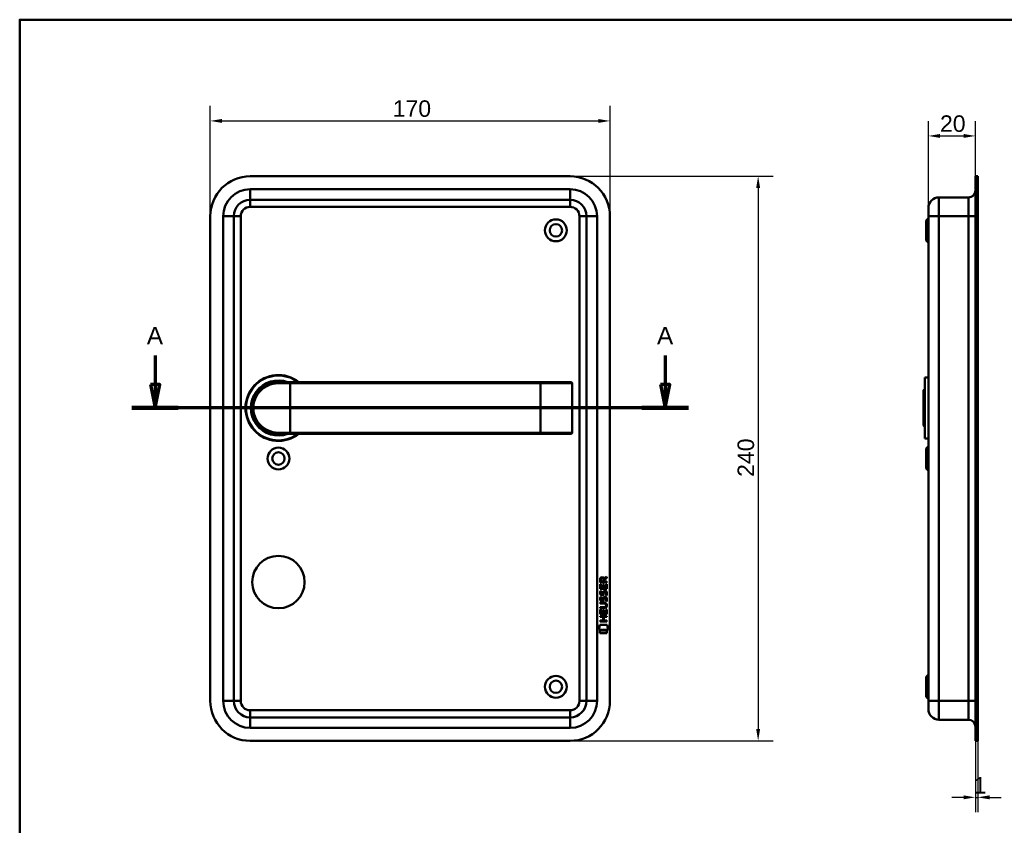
# Model space of a CAD drawing. Header units: millimetres. Extents: x 20 to 833, y 20 to 574.
# Tile 3 of 4: x 20 to 439, y 232 to 574. Entities that reach past the tile are written whole.
import ezdxf

# ---------------------------------------------------------------- set-up
doc = ezdxf.new("R2010")
doc.units = ezdxf.units.MM
doc.header["$LTSCALE"] = 2
for name, color, linetype, lineweight in [('Bemaßungen(DIN)', 7, 'Continuous', 25), ('Schnittansichtslinien(DIN)', 7, 'Continuous', 70), ('Sichtbare Kanten(DIN)', 7, 'Continuous', 50), ('Sichtbare tangentiale Kanten(DIN)', 7, 'Continuous', 50), ('Skizziergeometrie(DIN)', 7, 'Continuous', 50)]:
    doc.layers.add(name, color=color, linetype=linetype, lineweight=lineweight)
doc.styles.add('Aktuell-DINGroßer Text', font='arial.ttf')
doc.styles.add('STANDARD-DIN~0', font='arial.ttf')
doc.dimstyles.new('CAD-LAN', dxfattribs={"dimscale": 2, "dimtxt": 3.5, "dimasz": 2.5, "dimexe": 3.175, "dimexo": 0, "dimgap": 0.8, "dimtad": 1, "dimrnd": 1e-08, "dimtxsty": 'STANDARD-DIN~0', "dimcen": 0.09, "dimdle": 10, "dimclrd": 250, "dimclre": 250, "dimclrt": 250, "dimadec": 0, "dimazin": 2, "dimtfac": 1, "dimtmove": 0, "dimatfit": 3, "dimfxl": 1, "dimtolj": 1, "dimtzin": 0, "dimlwd": 25, "dimlwe": 25, "dimarcsym": 0})

# ---------------------------------------------------------------- blocks, each defined once
blk = doc.blocks.new('Ränder Standardrahmen')
at = {"layer": 'Skizziergeometrie(DIN)', "flags": 128}
blk.add_lwpolyline([(10, 10), (10, 287), (410, 287), (410, 10), (10, 10)], dxfattribs=at)
blk = doc.blocks.new('*D8')
at = {"layer": 'Bemaßungen(DIN)', "color": 250, "linetype": 'Continuous', "lineweight": 25, "true_color": 0x3f3f3f, "transparency": 16777216}
for p, q in [((254.03, 507.46), (340.38, 507.46)), ((334.03, 502.46), (334.03, 272.46)), ((254.03, 267.46), (340.38, 267.46))]:
    blk.add_line(p, q, dxfattribs=at)
at = {"layer": 'Bemaßungen(DIN)', "color": 250, "linetype": 'Continuous', "true_color": 0x3f3f3f, "transparency": 16777216}
for points in [[(333.19, 502.46), (334.86, 502.46), (334.03, 507.46)], [(333.19, 272.46), (334.86, 272.46), (334.03, 267.46)]]:
    blk.add_solid(points, dxfattribs=at)
at = {"layer": 'Defpoints', "color": 0, "linetype": 'Continuous', "transparency": 16777216}
for p in [(254.03, 507.46), (254.03, 267.46), (334.03, 267.46)]:
    blk.add_point(p, dxfattribs=at)
at = {"layer": 'Bemaßungen(DIN)', "color": 250, "linetype": 'Continuous', "lineweight": 25, "true_color": 0x3f3f3f, "transparency": 16777216, "insert": (325.28, 379.68), "char_height": 7, "attachment_point": 1, "rotation": 90, "style": 'STANDARD-DIN~0'}
blk.add_mtext('\\A1;240', dxfattribs=at)
blk = doc.blocks.new('*D9')
at = {"layer": 'Bemaßungen(DIN)', "color": 250, "linetype": 'Continuous', "lineweight": 25, "true_color": 0x3f3f3f, "transparency": 16777216}
for p, q in [((101.03, 490.46), (101.03, 537.32)), ((271.03, 490.46), (271.03, 537.32)), ((106.03, 530.97), (266.03, 530.97))]:
    blk.add_line(p, q, dxfattribs=at)
at = {"layer": 'Bemaßungen(DIN)', "color": 250, "linetype": 'Continuous', "true_color": 0x3f3f3f, "transparency": 16777216}
for points in [[(106.03, 531.81), (106.03, 530.14), (101.03, 530.97)], [(266.03, 531.81), (266.03, 530.14), (271.03, 530.97)]]:
    blk.add_solid(points, dxfattribs=at)
at = {"layer": 'Defpoints', "color": 0, "linetype": 'Continuous', "transparency": 16777216}
for p in [(271.03, 530.97), (101.03, 490.46), (271.03, 490.46)]:
    blk.add_point(p, dxfattribs=at)
at = {"layer": 'Bemaßungen(DIN)', "color": 250, "linetype": 'Continuous', "lineweight": 25, "true_color": 0x3f3f3f, "transparency": 16777216, "insert": (178.63, 539.72), "char_height": 7, "attachment_point": 1, "style": 'STANDARD-DIN~0'}
blk.add_mtext('\\A1;170', dxfattribs=at)
blk = doc.blocks.new('*D22')
at = {"layer": 'Bemaßungen(DIN)', "color": 250, "linetype": 'Continuous', "lineweight": 25, "true_color": 0x3f3f3f, "transparency": 16777216}
for p, q in [((406.42, 493.96), (406.42, 530.94)), ((426.42, 507.46), (426.42, 530.94)), ((411.42, 524.59), (421.42, 524.59))]:
    blk.add_line(p, q, dxfattribs=at)
at = {"layer": 'Bemaßungen(DIN)', "color": 250, "linetype": 'Continuous', "true_color": 0x3f3f3f, "transparency": 16777216}
for points in [[(411.42, 525.43), (411.42, 523.76), (406.42, 524.59)], [(421.42, 525.43), (421.42, 523.76), (426.42, 524.59)]]:
    blk.add_solid(points, dxfattribs=at)
at = {"layer": 'Defpoints', "color": 0, "linetype": 'Continuous', "transparency": 16777216}
for p in [(426.42, 524.59), (426.42, 507.46), (406.42, 493.96)]:
    blk.add_point(p, dxfattribs=at)
at = {"layer": 'Bemaßungen(DIN)', "color": 250, "linetype": 'Continuous', "lineweight": 25, "true_color": 0x3f3f3f, "transparency": 16777216, "insert": (411.35, 533.34), "char_height": 7, "attachment_point": 1, "style": 'STANDARD-DIN~0'}
blk.add_mtext('\\A1;20', dxfattribs=at)
blk = doc.blocks.new('*D23')
at = {"layer": 'Bemaßungen(DIN)', "color": 250, "linetype": 'Continuous', "lineweight": 25, "true_color": 0x3f3f3f, "transparency": 16777216}
for p, q in [((426.42, 267.46), (426.42, 237.11)), ((427.42, 267.46), (427.42, 237.11)), ((421.42, 243.46), (416.42, 243.46)), ((426.42, 243.46), (427.42, 243.46)), ((432.42, 243.46), (437.42, 243.46))]:
    blk.add_line(p, q, dxfattribs=at)
at = {"layer": 'Bemaßungen(DIN)', "color": 250, "linetype": 'Continuous', "true_color": 0x3f3f3f, "transparency": 16777216}
for points in [[(421.42, 244.3), (421.42, 242.63), (426.42, 243.46)], [(432.42, 244.3), (432.42, 242.63), (427.42, 243.46)]]:
    blk.add_solid(points, dxfattribs=at)
at = {"layer": 'Defpoints', "color": 0, "linetype": 'Continuous', "transparency": 16777216}
for p in [(426.42, 267.46), (427.42, 267.46), (427.42, 243.46)]:
    blk.add_point(p, dxfattribs=at)
at = {"layer": 'Bemaßungen(DIN)', "color": 250, "linetype": 'Continuous', "lineweight": 25, "true_color": 0x3f3f3f, "transparency": 16777216, "insert": (425.63, 252.09), "char_height": 7, "attachment_point": 1, "style": 'STANDARD-DIN~0'}
blk.add_mtext('\\A1;1', dxfattribs=at)
blk = doc.blocks.new('2DTransSchnitt0')
at = {"layer": 'Schnittansichtslinien(DIN)', "linetype": 'Continuous'}
for p, q in [((38.78, 215.64), (38.78, 209.48)), ((147.25, 215.64), (147.25, 209.48)), ((37.78, 209.48), (38.78, 204.48)), ((39.78, 209.48), (37.78, 209.48)), ((38.78, 209.48), (38.78, 204.48)), ((38.78, 204.48), (39.78, 209.48)), ((146.25, 209.48), (147.25, 204.48)), ((148.25, 209.48), (146.25, 209.48)), ((147.25, 209.48), (147.25, 204.48)), ((147.25, 204.48), (148.25, 209.48)), ((152.2, 204.48), (33.83, 204.48))]:
    blk.add_line(p, q, dxfattribs=at)
at = {"layer": 'Schnittansichtslinien(DIN)', "linetype": 'Continuous', "lineweight": 140}
for p, q in [((43.72, 204.48), (33.83, 204.48)), ((152.2, 204.48), (142.3, 204.48))]:
    blk.add_line(p, q, dxfattribs=at)
at = {"layer": 'Schnittansichtslinien(DIN)', "linetype": 'Continuous', "flags": 128}
for points in [[(37.78, 209.48), (38.78, 204.48), (39.78, 209.48), (37.78, 209.48)], [(146.25, 209.48), (147.25, 204.48), (148.25, 209.48), (146.25, 209.48)]]:
    blk.add_lwpolyline(points, dxfattribs=at)
at = {"layer": 'Schnittansichtslinien(DIN)'}
for points in [[(37.78, 209.48), (38.78, 204.48), (39.78, 209.48), (37.78, 209.48)], [(146.25, 209.48), (147.25, 204.48), (148.25, 209.48), (146.25, 209.48)]]:
    blk.add_solid(points, dxfattribs=at)
at = {"layer": 'Schnittansichtslinien(DIN)', "char_height": 3.73, "attachment_point": 7, "style": 'Aktuell-DINGroßer Text'}
for insert in [(37.02, 217.98), (145.49, 217.98)]:
    blk.add_mtext('A', dxfattribs=dict(at, insert=insert))

msp = doc.modelspace()

# ---------------------------------------------------------------- linework, layer by layer
at = {"layer": 'Sichtbare Kanten(DIN)'}
for p, q in [((254.026, 507.461), (118.026, 507.461)), ((426.415, 490.461), (426.415, 507.461)), ((427.415, 507.461), (426.415, 507.461)), ((427.415, 490.461), (427.415, 507.461)), ((410.915, 498.461), (423.415, 498.461)), ((118.026, 497.461), (254.026, 497.461)), ((101.026, 490.461), (101.026, 284.461)), ((111.026, 284.461), (111.026, 490.461)), ((261.026, 490.461), (261.026, 284.461)), ((271.026, 284.461), (271.026, 490.461)), ((406.415, 490.461), (406.415, 493.961)), ((406.415, 490.461), (406.415, 284.461)), ((426.415, 490.461), (426.415, 284.461)), ((427.415, 490.461), (427.415, 284.461)), ((405.415, 488.711), (406.415, 489.711)), ((405.415, 480.211), (405.415, 488.711)), ((405.415, 480.211), (406.415, 479.211)), ((130.026, 419.961), (135.026, 419.961)), ((241.526, 419.961), (135.026, 419.961)), ((254.4, 419.961), (241.526, 419.961)), ((254.4, 419.961), (254.42, 419.961)), ((254.92, 398.461), (254.92, 419.461)), ((404.915, 421.961), (404.915, 395.961)), ((404.915, 421.961), (406.415, 421.961)), ((404.415, 416.461), (404.915, 416.961)), ((404.415, 401.461), (404.415, 416.461)), ((135.026, 397.961), (130.026, 397.961)), ((135.026, 397.961), (241.526, 397.961)), ((241.526, 397.961), (254.4, 397.961)), ((254.42, 397.961), (254.4, 397.961)), ((404.415, 401.461), (404.915, 400.961)), ((404.915, 395.961), (406.415, 395.961)), ((405.415, 391.711), (406.415, 392.711)), ((405.415, 383.211), (405.415, 391.711)), ((405.415, 383.211), (406.415, 382.211)), ((266.84, 334.791), (266.842, 336.104)), ((267.191, 336.06), (267.19, 335.172)), ((267.19, 335.172), (268.208, 335.171)), ((268.208, 335.171), (268.208, 336.059)), ((268.505, 336.42), (269.7, 337.21)), ((268.558, 336.021), (268.557, 335.171)), ((268.557, 335.171), (269.699, 335.17)), ((269.7, 336.776), (268.558, 336.021)), ((269.699, 335.17), (269.699, 334.788)), ((269.7, 337.21), (269.7, 336.776)), ((266.838, 332.06), (266.84, 334.065)), ((269.696, 332.058), (266.838, 332.06)), ((269.699, 334.788), (266.84, 334.791)), ((266.84, 334.065), (267.188, 334.064)), ((267.01, 331.287), (267.348, 331.186)), ((267.188, 334.064), (267.187, 332.437)), ((267.187, 332.437), (268.081, 332.437)), ((268.081, 332.437), (268.082, 333.883)), ((268.082, 333.883), (268.431, 333.883)), ((268.431, 333.883), (268.43, 332.436)), ((268.43, 332.436), (269.348, 332.436)), ((268.938, 330.984), (268.926, 330.984)), ((269.348, 332.436), (269.35, 334.083)), ((269.35, 334.083), (269.698, 334.082)), ((269.698, 334.082), (269.696, 332.058)), ((267.008, 328.74), (267.346, 328.64)), ((267.204, 327.409), (267.211, 327.391)), ((267.206, 329.955), (267.213, 329.938)), ((267.888, 327.311), (267.899, 327.328)), ((267.89, 329.857), (267.901, 329.874)), ((268.936, 328.437), (268.924, 328.437)), ((266.829, 321.323), (266.831, 323.327)), ((266.831, 323.898), (266.832, 324.275)), ((268.477, 323.897), (266.831, 323.898)), ((266.831, 323.327), (267.179, 323.327)), ((266.832, 324.275), (268.501, 324.274)), ((266.833, 326.21), (268.479, 326.209)), ((266.833, 325.833), (266.833, 326.21)), ((268.503, 325.832), (266.833, 325.833)), ((267.179, 323.327), (267.178, 321.7)), ((268.073, 321.699), (268.074, 323.146)), ((268.074, 323.146), (268.422, 323.146)), ((268.422, 323.146), (268.421, 321.699)), ((269.34, 321.698), (269.341, 323.345)), ((269.341, 323.345), (269.689, 323.345)), ((269.383, 325.047), (269.382, 325.056)), ((269.689, 323.345), (269.688, 321.321)), ((266.826, 318.218), (266.826, 318.595)), ((266.826, 318.595), (268.069, 318.594)), ((266.827, 320.529), (269.686, 320.527)), ((266.827, 320.152), (266.827, 320.529)), ((268.07, 320.151), (266.827, 320.152)), ((269.688, 321.321), (266.829, 321.323)), ((267.178, 321.7), (268.073, 321.699)), ((268.069, 318.594), (268.07, 320.151)), ((268.421, 321.699), (269.34, 321.698)), ((268.426, 320.151), (268.425, 318.593)), ((268.425, 318.593), (269.684, 318.592)), ((269.686, 320.15), (268.426, 320.151)), ((269.684, 318.592), (269.684, 318.215)), ((269.686, 320.527), (269.686, 320.15)), ((266.294, 314.641), (266.753, 316.773)), ((270.21, 314.637), (266.294, 314.641)), ((266.753, 316.773), (269.76, 316.771)), ((266.753, 313.213), (266.754, 314.355)), ((266.754, 314.355), (269.751, 314.352)), ((269.684, 318.215), (266.826, 318.218)), ((269.751, 314.352), (269.75, 313.21)), ((269.76, 316.771), (270.21, 314.637)), ((269.75, 313.21), (266.753, 313.213)), ((405.415, 294.711), (406.415, 295.711)), ((405.415, 286.211), (405.415, 294.711)), ((405.415, 286.211), (406.415, 285.211)), ((406.415, 280.961), (406.415, 284.461)), ((426.415, 267.461), (426.415, 284.461)), ((427.415, 267.461), (427.415, 284.461)), ((254.026, 277.461), (118.026, 277.461)), ((410.915, 276.461), (423.415, 276.461)), ((118.026, 267.461), (254.026, 267.461)), ((427.415, 267.461), (426.415, 267.461))]:
    msp.add_line(p, q, dxfattribs=at)
for centre, radius in [((248.026, 484.461), 4.65), ((248.026, 484.461), 2.65), ((130.026, 387.461), 4.65), ((130.026, 387.461), 2.65), ((130.026, 334.961), 11.15), ((248.026, 290.461), 4.65), ((248.026, 290.461), 2.65)]:
    msp.add_circle(centre, radius, dxfattribs=at)
for centre, radius, start, end in [((118.026, 490.461), 17, 90, 180), ((254.026, 490.461), 17, 0, 90), ((410.915, 493.961), 4.5, 90, 180), ((423.415, 501.461), 3, 270, 0), ((118.026, 490.461), 7, 90, 180), ((254.026, 490.461), 7, 0, 90), ((130.026, 408.961), 14, 51.78679, 308.21321), ((130.026, 408.961), 13.8, 52.8542, 307.1458), ((130.026, 408.961), 11.7, 70.08028, 289.91972), ((130.026, 408.961), 11.6, 71.49137, 288.50863), ((130.026, 408.961), 11.5, 73.04257, 286.95743), ((130.026, 408.961), 11.3, 76.76803, 283.23197), ((254.42, 419.461), 0.5, 0, 90), ((254.42, 398.461), 0.5, 270, 0), ((118.026, 284.461), 17, 180, 270), ((118.026, 284.461), 7, 180, 270), ((254.026, 284.461), 17, 270, 0), ((254.026, 284.461), 7, 270, 0), ((410.915, 280.961), 4.5, 180, 270), ((423.415, 273.461), 3, 0, 90)]:
    msp.add_arc(centre, radius, start, end, dxfattribs=at)
for centre, major_axis, ratio, start_param, end_param in [((268.369, 335.287), (-0.976, 1.274), 0.5180415, 5.9043613, 6.8771057), ((266.976, 335.207), (1.242, 1.64), 0.5994938, 5.878165, 6.7089725), ((268.279, 329.297), (-0.839, -1.642), 0.4591024, 2.8345951, 3.3559829), ((268.556, 330.766), (-1.192, -3.54), 0.2215161, 5.9678979, 6.0270389), ((268.472, 333.066), (-1.103, -3.296), 0.2312948, 5.9540546, 6.015014), ((267.957, 328.211), (-0.583, -1.012), 0.541605, 5.8985019, 6.3563332), ((267.951, 330.749), (-0.574, -1.004), 0.5438409, 5.8950231, 6.3553168), ((267.829, 327.335), (-0.098, -0.139), 0.3641716, 1.3429, 1.6509781), ((267.831, 329.882), (-0.098, -0.139), 0.3641716, 1.3429, 1.6509781), ((268.278, 326.752), (-0.838, -1.64), 0.4594521, 2.8344186, 3.3561114), ((264.662, 328.579), (4.808, -4.323), 0.3742014, 5.888113, 6.6064523), ((264.658, 321.535), (4.814, 4.313), 0.3742661, 5.9599282, 6.6783921), ((245.949, 344.883), (23.266, -20.361), 0.1371339, 6.127502, 6.402435)]:
    msp.add_ellipse(centre, major_axis=major_axis, ratio=ratio, start_param=start_param, end_param=end_param, dxfattribs=at)
for points, knots in [([(130.026, 419.961), (128.369, 419.961), (126.726, 419.581), (125.253, 418.872), (123.781, 418.162), (122.477, 417.127), (121.451, 415.851), (120.426, 414.575), (119.683, 413.057), (119.309, 411.438), (118.935, 409.82), (118.935, 408.1), (119.309, 406.482), (119.683, 404.865), (120.426, 403.347), (121.451, 402.071), (122.476, 400.795), (123.78, 399.76), (125.253, 399.05), (126.726, 398.341), (128.369, 397.961), (130.026, 397.961)], [-3.3432814, -3.3432814, -3.3432814, -3.3432814, -2.8656698, -2.8656698, -2.8656698, -2.3880581, -2.3880581, -2.3880581, -1.9104465, -1.9104465, -1.9104465, -1.4328349, -1.4328349, -1.4328349, -0.9552233, -0.9552233, -0.9552233, -0.4776116, -0.4776116, -0.4776116, 0, 0, 0, 0]), ([(269.382, 325.056), (269.383, 325.103), (269.38, 325.15), (269.364, 325.285), (269.341, 325.373), (269.267, 325.523), (269.221, 325.585), (269.101, 325.691), (269.03, 325.731), (268.813, 325.814), (268.653, 325.832), (268.503, 325.832)], [-0.13394602, -0.13394602, -0.13394602, -0.13394602, -0.11996159, -0.11996159, -0.09310912, -0.09310912, -0.06964663, -0.06964663, -0.04519613, -0.04519613, 0, 0, 0, 0])]:
    msp.add_open_spline(points, degree=3, knots=knots, dxfattribs=at)
for points in [[(266.842, 336.104), (266.856, 336.546), (267.088, 337.008), (267.701, 337.007)], [(268.208, 336.059), (268.208, 336.333), (268.122, 336.658), (267.706, 336.658)], [(266.809, 330.61), (266.826, 330.75), (266.868, 330.957), (266.939, 331.13)], [(266.939, 331.13), (266.958, 331.179), (267.01, 331.287), (267.01, 331.287)], [(267.348, 331.186), (267.348, 331.186), (267.228, 330.86), (267.193, 330.722)], [(268.081, 330.392), (268.165, 330.76), (268.268, 330.972), (268.409, 331.139)], [(268.409, 331.139), (268.502, 331.249), (268.632, 331.322), (268.812, 331.346)], [(268.655, 330.866), (268.585, 330.777), (268.524, 330.639), (268.469, 330.441)], [(268.926, 330.984), (268.805, 330.984), (268.73, 330.951), (268.655, 330.866)], [(268.812, 331.346), (269.099, 331.384), (269.382, 331.284), (269.575, 330.967)], [(269.575, 330.967), (269.685, 330.787), (269.739, 330.568), (269.739, 330.298)], [(266.884, 327.262), (266.793, 327.502), (266.765, 327.736), (266.807, 328.064)], [(266.886, 329.808), (266.795, 330.049), (266.767, 330.282), (266.809, 330.61)], [(266.807, 328.064), (266.824, 328.203), (266.866, 328.41), (266.937, 328.583)], [(267.443, 326.801), (267.22, 326.834), (266.99, 326.979), (266.884, 327.262)], [(267.445, 329.348), (267.222, 329.381), (266.992, 329.526), (266.886, 329.808)], [(266.937, 328.583), (266.956, 328.633), (267.008, 328.74), (267.008, 328.74)], [(267.191, 328.175), (267.127, 327.923), (267.121, 327.698), (267.179, 327.483)], [(267.193, 330.722), (267.129, 330.469), (267.123, 330.245), (267.181, 330.029)], [(267.346, 328.64), (267.346, 328.64), (267.226, 328.313), (267.191, 328.175)], [(267.416, 327.178), (267.563, 327.119), (267.751, 327.154), (267.857, 327.269)], [(267.418, 329.725), (267.565, 329.665), (267.753, 329.701), (267.859, 329.815)], [(267.598, 326.788), (267.497, 326.79), (267.476, 326.796), (267.443, 326.801)], [(267.6, 329.335), (267.499, 329.336), (267.478, 329.343), (267.445, 329.348)], [(268.226, 327.153), (268.111, 326.943), (267.916, 326.784), (267.598, 326.788)], [(268.228, 329.699), (268.113, 329.489), (267.918, 329.331), (267.6, 329.335)], [(267.899, 327.328), (267.967, 327.437), (268.024, 327.601), (268.079, 327.846)], [(267.901, 329.874), (267.969, 329.984), (268.026, 330.147), (268.081, 330.392)], [(268.079, 327.846), (268.163, 328.214), (268.266, 328.425), (268.407, 328.593)], [(268.419, 327.696), (268.364, 327.456), (268.302, 327.291), (268.226, 327.153)], [(268.421, 330.242), (268.366, 330.002), (268.304, 329.837), (268.228, 329.699)], [(268.407, 328.593), (268.5, 328.703), (268.63, 328.775), (268.81, 328.799)], [(268.467, 327.894), (268.46, 327.864), (268.419, 327.698), (268.419, 327.696)], [(268.469, 330.441), (268.462, 330.411), (268.421, 330.244), (268.421, 330.242)], [(268.653, 328.319), (268.583, 328.231), (268.522, 328.092), (268.467, 327.894)], [(268.924, 328.437), (268.803, 328.437), (268.727, 328.404), (268.653, 328.319)], [(268.81, 328.799), (269.097, 328.838), (269.38, 328.737), (269.573, 328.421)], [(269.128, 326.854), (269.128, 326.854), (269.283, 327.108), (269.342, 327.393)], [(269.497, 326.768), (269.476, 326.772), (269.128, 326.854), (269.128, 326.854)], [(269.13, 329.401), (269.13, 329.401), (269.285, 329.655), (269.344, 329.94)], [(269.499, 329.314), (269.478, 329.319), (269.13, 329.401), (269.13, 329.401)], [(269.342, 327.393), (269.411, 327.726), (269.411, 328.002), (269.304, 328.199)], [(269.344, 329.94), (269.413, 330.273), (269.413, 330.549), (269.306, 330.746)], [(269.722, 327.486), (269.692, 327.155), (269.534, 326.825), (269.497, 326.768)], [(269.724, 330.032), (269.694, 329.701), (269.536, 329.372), (269.499, 329.314)], [(269.573, 328.421), (269.683, 328.24), (269.737, 328.021), (269.737, 327.751)], [(269.737, 327.751), (269.737, 327.667), (269.73, 327.581), (269.722, 327.486)], [(269.739, 330.298), (269.739, 330.213), (269.732, 330.127), (269.724, 330.032)]]:
    msp.add_open_spline(points, degree=3, dxfattribs=at)
at = {"layer": 'Sichtbare tangentiale Kanten(DIN)'}
for p, q in [((254.026, 501.961), (118.026, 501.961)), ((118.026, 501.961), (118.026, 497.461)), ((254.026, 501.961), (254.026, 497.461)), ((410.915, 498.461), (410.915, 490.461)), ((423.415, 490.461), (423.415, 498.461)), ((118.026, 494.461), (118.026, 497.461)), ((118.026, 494.461), (254.026, 494.461)), ((254.026, 494.461), (254.026, 497.461)), ((106.526, 490.461), (106.526, 284.461)), ((106.526, 490.461), (111.026, 490.461)), ((114.026, 490.461), (111.026, 490.461)), ((114.026, 284.461), (114.026, 490.461)), ((258.026, 490.461), (258.026, 284.461)), ((258.026, 490.461), (261.026, 490.461)), ((265.526, 490.461), (261.026, 490.461)), ((265.526, 284.461), (265.526, 490.461)), ((406.415, 490.461), (410.915, 490.461)), ((410.915, 490.461), (423.415, 490.461)), ((410.915, 284.461), (410.915, 490.461)), ((426.415, 490.461), (423.415, 490.461)), ((423.415, 490.461), (423.415, 284.461)), ((427.415, 490.461), (426.415, 490.461)), ((135.026, 419.461), (129.969, 419.461)), ((135.026, 419.961), (135.026, 419.461)), ((135.026, 419.461), (241.526, 419.461)), ((135.026, 398.461), (135.026, 419.461)), ((241.526, 419.961), (241.526, 419.461)), ((241.526, 419.461), (254.881, 419.461)), ((241.526, 398.461), (241.526, 419.461)), ((254.92, 419.461), (254.881, 419.461)), ((254.881, 419.461), (254.881, 398.461)), ((129.969, 398.461), (135.026, 398.461)), ((135.026, 397.961), (135.026, 398.461)), ((241.526, 398.461), (135.026, 398.461)), ((254.881, 398.461), (241.526, 398.461)), ((241.526, 397.961), (241.526, 398.461)), ((254.881, 398.461), (254.92, 398.461)), ((111.026, 284.461), (106.526, 284.461)), ((111.026, 284.461), (114.026, 284.461)), ((261.026, 284.461), (258.026, 284.461)), ((261.026, 284.461), (265.526, 284.461)), ((410.915, 284.461), (406.415, 284.461)), ((410.915, 284.461), (423.415, 284.461)), ((410.915, 284.461), (410.915, 276.461)), ((423.415, 284.461), (426.415, 284.461)), ((423.415, 276.461), (423.415, 284.461)), ((427.415, 284.461), (426.415, 284.461)), ((254.026, 280.461), (118.026, 280.461)), ((118.026, 277.461), (118.026, 280.461)), ((118.026, 277.461), (118.026, 272.961)), ((254.026, 277.461), (254.026, 280.461)), ((254.026, 277.461), (254.026, 272.961)), ((118.026, 272.961), (254.026, 272.961))]:
    msp.add_line(p, q, dxfattribs=at)
for centre, radius, start, end in [((118.026, 490.461), 11.5, 90, 180), ((254.026, 490.461), 11.5, 0, 90), ((118.026, 490.461), 4, 90, 180), ((254.026, 490.461), 4, 0, 90), ((118.026, 284.461), 11.5, 180, 270), ((118.026, 284.461), 4, 180, 270), ((254.026, 284.461), 11.5, 270, 0), ((254.026, 284.461), 4, 270, 0)]:
    msp.add_arc(centre, radius, start, end, dxfattribs=at)
for centre, major_axis, ratio, start_param, end_param in [((130.026, 419.461), (0, 0.5), 0.1145038, 0, 1.5707963), ((254.4, 419.461), (0, 0.5), 0.9612617, 4.712389, 6.2831853), ((130.026, 398.461), (0, -0.5), 0.1145038, 4.712389, 6.2831853), ((254.4, 398.461), (0, -0.5), 0.9612617, 0, 1.5707963)]:
    msp.add_ellipse(centre, major_axis=major_axis, ratio=ratio, start_param=start_param, end_param=end_param, dxfattribs=at)
msp.add_open_spline([(129.969, 398.461), (128.369, 398.461), (126.783, 398.825), (125.361, 399.501), (123.938, 400.178), (122.679, 401.166), (121.689, 402.384), (120.7, 403.603), (119.979, 405.05), (119.619, 406.595), (119.26, 408.139), (119.261, 409.781), (119.621, 411.326), (119.981, 412.871), (120.701, 414.319), (121.69, 415.538), (122.679, 416.756), (123.939, 417.745), (125.361, 418.421), (126.783, 419.097), (128.369, 419.461), (129.969, 419.461)], degree=3, knots=[0, 0, 0, 0, 0.4776116, 0.4776116, 0.4776116, 0.9552233, 0.9552233, 0.9552233, 1.4328349, 1.4328349, 1.4328349, 1.9104465, 1.9104465, 1.9104465, 2.3880581, 2.3880581, 2.3880581, 2.8656698, 2.8656698, 2.8656698, 3.3432814, 3.3432814, 3.3432814, 3.3432814], dxfattribs=at)

# ---------------------------------------------------------------- block references
at = {"xscale": 2, "yscale": 2, "zscale": 2}
msp.add_blockref('Ränder Standardrahmen', (0, 0), dxfattribs=at)
at = {"layer": 'Schnittansichtslinien(DIN)', "xscale": 2, "yscale": 2, "zscale": 2}
msp.add_blockref('2DTransSchnitt0', (0, 0), dxfattribs=at)

# ---------------------------------------------------------------- dimensions: what is measured, and where the dimension line sits
at = {"layer": 'Bemaßungen(DIN)', "color": 250, "linetype": 'Continuous', "lineweight": 25, "true_color": 0x3f3f3f}
for base, p1, p2, angle, override, picture, middle in [((271.026, 530.974), (101.026, 490.461), (271.026, 490.461), 180, {"dimgap": 0.8, "dimdec": 2, "dimtol": 0, "dimlim": 0, "dimtp": 0, "dimtm": 0, "dimtdec": 2, "dimtofl": 0, "dimatfit": 1}, '*D9', (186.026, 530.974)), ((426.415, 524.595), (406.415, 493.961), (426.415, 507.461), 180, {"dimgap": 0.8, "dimdec": 2, "dimtol": 0, "dimlim": 0, "dimtp": 0, "dimtm": 0, "dimtdec": 2, "dimtofl": 0, "dimatfit": 1}, '*D22', (416.415, 524.595)), ((334.026, 267.461), (254.026, 507.461), (254.026, 267.461), 90, {"dimgap": 0.8, "dimdec": 2, "dimtol": 0, "dimlim": 0, "dimtp": 0, "dimtm": 0, "dimtdec": 2, "dimtofl": 0, "dimatfit": 1}, '*D8', (334.026, 387.461)), ((427.415, 243.464), (426.415, 267.461), (427.415, 267.461), 180, {"dimgap": 0.8, "dimdec": 2, "dimtol": 0, "dimlim": 0, "dimtp": 0, "dimtm": 0, "dimtdec": 2, "dimtofl": 1, "dimatfit": 1}, '*D23', (426.915, 243.464))]:
    dim = msp.add_linear_dim(base=base, p1=p1, p2=p2, angle=angle, dimstyle='CAD-LAN', override=override, dxfattribs=at)
    dim.commit()
    dim.dimension.update_dxf_attribs({"geometry": picture, "text_midpoint": middle, "dimtype": 160})

doc.saveas('drawing.dxf')
